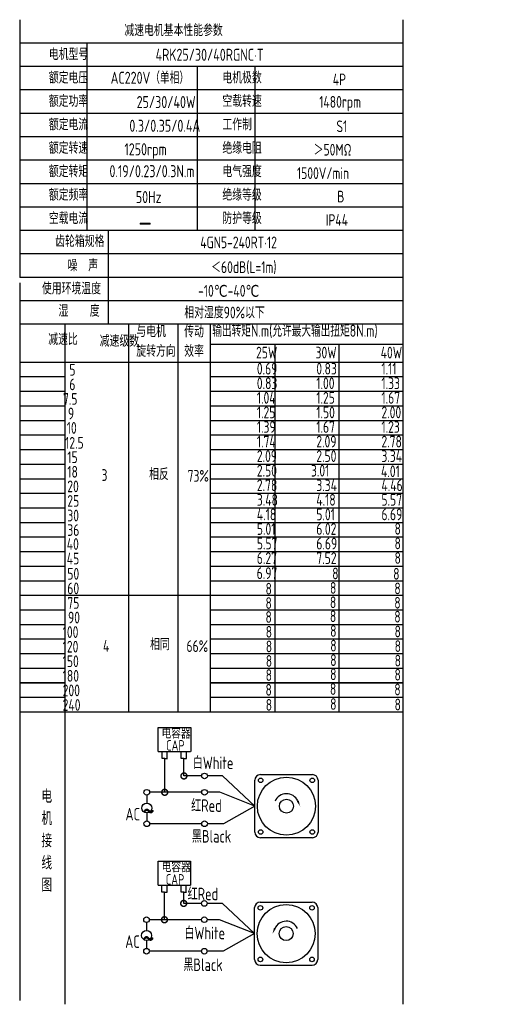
# Model space of a CAD drawing. Header units: inches. Extents: x -753 to 5070, y -3075 to 1581.
# Tile 13 of 178: x 1565 to 1841, y -2334 to -1760. Entities that reach past the tile are written whole.
import ezdxf

# ---------------------------------------------------------------- set-up
doc = ezdxf.new("R2010")
doc.units = ezdxf.units.IN
doc.header["$LTSCALE"] = 10
doc.header["$MEASUREMENT"] = 0
for name, color, linetype in [('1轮廓实线层', 7, 'Continuous'), ('2细线层', 4, 'Continuous'), ('6文字层', 3, 'Continuous'), ('7标注层', 4, 'Continuous')]:
    doc.layers.add(name, color=color, linetype=linetype)
doc.styles.add('PC_TEXTSTYLE', font='isocp.shx', dxfattribs={"width": 0.8, "bigfont": 'HZFS.SHX'})

# ---------------------------------------------------------------- blocks, each defined once
blk = doc.blocks.new('_DotSmall')
at = {"color": 0, "linetype": 'ByBlock', "const_width": 0.5}
blk.add_lwpolyline([(-0.0625, 0, 1), (0.0625, 0, 1)], format="xyb", close=True, dxfattribs=at)

msp = doc.modelspace()

# ---------------------------------------------------------------- linework, layer by layer
at = {"layer": '1轮廓实线层'}
for p, q in [((1564.949, -1759.58), (1564.949, -1909.829)), ((1788.381, -1759.58), (1788.381, -2148.211)), ((1564.949, -1913.043), (1564.949, -2187.074)), ((1564.949, -2148.211), (1564.949, -2331.392)), ((1788.381, -2148.211), (1788.381, -2333.58))]:
    msp.add_line(p, q, dxfattribs=at)
at = {"layer": '1轮廓实线层', "color": 4}
for p, q in [((1676.274, -1948.739), (1788.381, -1948.739)), ((1713.644, -1948.739), (1713.644, -2163.089)), ((1751.014, -1948.739), (1751.014, -2163.089))]:
    msp.add_line(p, q, dxfattribs=at)
at = {"layer": '2细线层'}
for p, q in [((1788.381, -1773.239), (1564.949, -1773.239)), ((1604.087, -1773.239), (1604.087, -1882.511)), ((1788.381, -1786.898), (1564.949, -1786.898)), ((1668.418, -1786.898), (1668.418, -1882.511)), ((1702.109, -1786.898), (1702.109, -1882.511)), ((1788.381, -1800.557), (1564.949, -1800.557)), ((1788.381, -1814.216), (1564.949, -1814.216)), ((1788.381, -1827.875), (1564.949, -1827.875)), ((1788.381, -1841.534), (1564.949, -1841.534)), ((1788.381, -1855.193), (1564.949, -1855.193)), ((1788.381, -1868.852), (1564.949, -1868.852)), ((1788.381, -1882.511), (1564.949, -1882.511)), ((1616.504, -1882.511), (1616.504, -1937.147)), ((1788.381, -1896.17), (1564.949, -1896.17)), ((1788.381, -1909.829), (1564.949, -1909.829)), ((1788.381, -1909.829), (1564.949, -1909.829)), ((1788.381, -1923.488), (1564.949, -1923.488)), ((1788.381, -1923.488), (1564.949, -1923.488)), ((1732.326, -1937.147), (1564.949, -1937.147)), ((1788.381, -1937.147), (1564.949, -1937.147)), ((1591.494, -2163.089), (1591.494, -1937.147)), ((1628.587, -2163.089), (1628.587, -1937.147)), ((1657.433, -2163.089), (1657.433, -1937.147)), ((1676.274, -2163.089), (1676.274, -1937.147)), ((1564.949, -1959.183), (1788.381, -1959.183)), ((1564.949, -1967.679), (1591.494, -1967.679)), ((1676.274, -1967.679), (1788.381, -1967.679)), ((1564.949, -1976.175), (1591.494, -1976.175)), ((1676.274, -1976.175), (1788.381, -1976.175)), ((1564.949, -1984.671), (1591.494, -1984.671)), ((1676.274, -1984.671), (1788.381, -1984.671)), ((1564.949, -1993.167), (1591.494, -1993.167)), ((1676.274, -1993.167), (1788.381, -1993.167)), ((1564.949, -2001.663), (1591.494, -2001.663)), ((1676.274, -2001.663), (1788.381, -2001.663)), ((1564.949, -2010.16), (1591.494, -2010.16)), ((1676.274, -2010.16), (1788.381, -2010.16)), ((1564.949, -2018.656), (1591.494, -2018.656)), ((1676.274, -2018.656), (1788.381, -2018.656)), ((1564.949, -2027.152), (1591.494, -2027.152)), ((1676.274, -2027.152), (1788.381, -2027.152)), ((1564.949, -2035.648), (1591.494, -2035.648)), ((1676.274, -2035.648), (1788.381, -2035.648)), ((1564.949, -2044.144), (1591.494, -2044.144)), ((1676.274, -2044.144), (1788.381, -2044.144)), ((1564.949, -2052.64), (1591.494, -2052.64)), ((1676.274, -2052.64), (1788.381, -2052.64)), ((1564.949, -2061.136), (1591.494, -2061.136)), ((1676.274, -2061.136), (1788.381, -2061.136)), ((1564.949, -2069.632), (1591.494, -2069.632)), ((1676.274, -2069.632), (1788.381, -2069.632)), ((1564.949, -2078.128), (1591.494, -2078.128)), ((1676.274, -2078.128), (1788.381, -2078.128)), ((1564.949, -2086.624), (1591.494, -2086.624)), ((1676.274, -2086.624), (1788.381, -2086.624)), ((1564.949, -2095.12), (1676.274, -2095.12)), ((1676.274, -2095.12), (1788.381, -2095.12)), ((1564.949, -2103.617), (1591.494, -2103.617)), ((1676.274, -2103.617), (1788.381, -2103.617)), ((1564.949, -2112.113), (1591.494, -2112.113)), ((1676.274, -2112.113), (1788.381, -2112.113)), ((1564.949, -2120.609), (1591.494, -2120.609)), ((1676.274, -2120.609), (1788.381, -2120.609)), ((1564.949, -2129.105), (1591.494, -2129.105)), ((1676.274, -2129.105), (1788.381, -2129.105)), ((1564.949, -2137.601), (1591.494, -2137.601)), ((1676.274, -2137.601), (1788.381, -2137.601)), ((1591.494, -2146.097), (1564.949, -2146.097)), ((1564.949, -2146.097), (1591.494, -2146.097)), ((1788.381, -2146.097), (1676.274, -2146.097)), ((1676.274, -2146.097), (1788.381, -2146.097)), ((1564.949, -2154.593), (1591.494, -2154.593)), ((1676.274, -2154.593), (1788.381, -2154.593)), ((1564.949, -2163.089), (1676.274, -2163.089)), ((1564.949, -2163.089), (1676.274, -2163.089)), ((1591.494, -2333.58), (1591.494, -2163.089)), ((1676.274, -2163.089), (1788.381, -2163.089)), ((1645.725, -2186.172), (1645.725, -2172.243)), ((1645.725, -2172.243), (1664.68, -2172.243)), ((1664.68, -2172.243), (1664.68, -2186.172)), ((1645.725, -2186.172), (1664.604, -2186.172)), ((1647.947, -2190.341), (1647.947, -2186.172)), ((1651.009, -2190.341), (1651.009, -2186.172)), ((1659.172, -2190.331), (1659.172, -2186.162)), ((1662.234, -2190.331), (1662.234, -2186.162)), ((1649.522, -2190.341), (1647.947, -2190.341)), ((1649.478, -2190.341), (1651.053, -2190.341)), ((1649.522, -2209.98), (1649.522, -2190.341)), ((1660.747, -2190.331), (1659.172, -2190.331)), ((1660.703, -2190.331), (1662.278, -2190.331)), ((1660.747, -2200.459), (1660.747, -2190.29)), ((1671.112, -2200.459), (1660.747, -2200.459)), ((1683.283, -2200.459), (1674.393, -2200.459)), ((1702.103, -2218.066), (1683.283, -2200.459)), ((1671.12, -2209.98), (1649.522, -2209.98)), ((1702.103, -2218.066), (1683.853, -2228.318)), ((1671.112, -2228.318), (1640.762, -2228.318)), ((1683.853, -2228.318), (1674.393, -2228.318)), ((1645.615, -2264.028), (1645.615, -2250.099)), ((1645.615, -2250.099), (1664.571, -2250.099)), ((1664.571, -2250.099), (1664.571, -2264.028)), ((1645.615, -2264.028), (1664.495, -2264.028)), ((1647.838, -2268.197), (1647.838, -2264.028)), ((1650.899, -2268.197), (1650.899, -2264.028)), ((1659.063, -2268.187), (1659.063, -2264.018)), ((1662.124, -2268.187), (1662.124, -2264.018)), ((1649.413, -2268.197), (1647.838, -2268.197)), ((1649.368, -2284.28), (1649.368, -2268.197)), ((1649.368, -2268.197), (1650.944, -2268.197)), ((1660.638, -2268.187), (1659.063, -2268.187)), ((1660.593, -2268.187), (1662.169, -2268.187)), ((1660.593, -2274.76), (1660.593, -2268.195)), ((1670.959, -2274.76), (1660.593, -2274.76)), ((1683.129, -2274.76), (1674.239, -2274.76)), ((1701.949, -2292.367), (1683.129, -2274.76)), ((1670.966, -2284.28), (1649.368, -2284.28)), ((1701.949, -2292.367), (1683.699, -2302.619)), ((1670.959, -2302.619), (1640.608, -2302.619)), ((1683.699, -2302.619), (1674.239, -2302.619)), ((1705.222, -2310.778), (1735.498, -2310.778))]:
    msp.add_line(p, q, dxfattribs=at)
at = {"layer": '2细线层', "color": 4}
for p, q in [((1702.103, -2233.204), (1702.103, -2202.928)), ((1705.376, -2199.655), (1735.652, -2199.655)), ((1738.925, -2202.928), (1738.925, -2233.204)), ((1735.652, -2236.477), (1705.376, -2236.477)), ((1706.717, -2236.477), (1705.376, -2236.477)), ((1701.949, -2307.504), (1701.949, -2277.229)), ((1705.222, -2273.956), (1735.498, -2273.956)), ((1738.771, -2277.229), (1738.771, -2307.504))]:
    msp.add_line(p, q, dxfattribs=at)
at = {"layer": '2细线层'}
for points in [[(1727.08, -2215.004, 0, 0, 0), (1727.08, -2215.004, 1.227, 0, 0), (1728.549, -2218.156, 0, 0, 0)], [(1713.794, -2289.305, 0, 0, 0), (1713.794, -2289.305, 1.227, 0, 0), (1712.325, -2292.456, 0, 0, 0)]]:
    msp.add_lwpolyline(points, format="xyseb", dxfattribs=at)
for centre in [(1672.753, -2200.459), (1639.05, -2209.98), (1672.76, -2209.98), (1639.077, -2228.318), (1672.753, -2228.318), (1672.599, -2274.76), (1638.897, -2284.28), (1672.606, -2284.28), (1638.924, -2302.619), (1672.599, -2302.619)]:
    msp.add_circle(centre, 1.64, dxfattribs=at)
at = {"layer": '2细线层', "color": 4}
for centre, radius in [((1720.514, -2218.066), 16.944), ((1705.47, -2203.023), 1.33), ((1735.558, -2203.023), 1.33), ((1720.514, -2218.066), 4.091), ((1705.47, -2233.11), 1.33), ((1735.558, -2233.11), 1.33), ((1720.36, -2292.367), 16.944), ((1705.317, -2277.323), 1.33), ((1735.404, -2277.323), 1.33), ((1720.36, -2292.367), 4.091), ((1705.317, -2307.41), 1.33), ((1735.404, -2307.41), 1.33)]:
    msp.add_circle(centre, radius, dxfattribs=at)
for centre, start, end in [((1705.376, -2202.928), 90, 180), ((1735.652, -2202.928), 0, 90), ((1705.376, -2233.204), 180, 270), ((1735.652, -2233.204), 270, 0), ((1705.222, -2277.229), 90, 180), ((1735.498, -2277.229), 0, 90), ((1705.222, -2307.504), 180, 270), ((1735.498, -2307.504), 270, 0)]:
    msp.add_arc(centre, 3.273, start, end, dxfattribs=at)
at = {"layer": '2细线层'}
for centre in [(1720.514, -2218.066), (1720.36, -2292.367)]:
    msp.add_arc(centre, 7.245, 25, 156.223514, dxfattribs=at)
at = {"layer": '7标注层'}
for p, q in [((1639.068, -2211.62), (1639.071, -2216.263)), ((1649.522, -2209.98), (1640.69, -2209.98)), ((1681.598, -2209.98), (1674.4, -2209.98)), ((1702.103, -2218.066), (1681.598, -2209.98)), ((1639.074, -2222.034), (1639.077, -2226.678)), ((1649.368, -2284.28), (1640.537, -2284.28)), ((1681.445, -2284.28), (1674.247, -2284.28)), ((1701.949, -2292.367), (1681.445, -2284.28)), ((1638.914, -2285.92), (1638.917, -2290.564)), ((1638.921, -2296.335), (1638.924, -2300.979))]:
    msp.add_line(p, q, dxfattribs=at)
for centre in [(1639.073, -2219.149), (1638.919, -2293.449)]:
    msp.add_circle(centre, 2.886, dxfattribs=at)

# ---------------------------------------------------------------- block references
at = {"layer": '2细线层'}
for p, xscale, yscale, zscale, rotation in [((1660.747, -2200.459), 6.91248740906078, 6.91248740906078, 6.91248740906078, 0.0552960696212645), ((1649.522, -2209.98), 6.91248740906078, 6.91248740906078, 6.91248740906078, 0.0552960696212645), ((1660.593, -2274.76), 6.912487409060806, 6.912487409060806, 6.912487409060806, 0.05529606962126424), ((1649.368, -2284.28), 6.912487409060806, 6.912487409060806, 6.912487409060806, 0.05529606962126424)]:
    msp.add_blockref('_DotSmall', p, dxfattribs=dict(at, xscale=xscale, yscale=yscale, zscale=zscale, rotation=rotation))

# ---------------------------------------------------------------- texts
at = {"layer": '6文字层', "style": 'PC_TEXTSTYLE'}
for s, insert, char_height, width, attachment_point in [('{\\C3;减速电机基本性能参数}', (1625.986, -1762.338), 6.82948, 79.68493, 1), ('{\\C3;         电机型号 }', (1553.849, -1776.293), 6.82948, 79.68493, 1), ('\\pi5.6313;{\\C3;      4RK25/30/40RGNC·T}', (1619.254, -1776.508), 7.04396, 97.70874, 1), ('{\\C3;         额定电压}', (1553.849, -1789.952), 6.82948, 79.68493, 1), ('{\\C3;       AC220V（单相）}', (1595.453, -1789.922), 7.04396, 82.18743, 1), ('{\\C3;         电机极数}', (1655.047, -1789.952), 6.82948, 79.68493, 1), ('{\\C3;         4P}', (1719.411, -1791), 6.82948, 79.68493, 1), ('{\\C3;         额定功率}', (1553.849, -1803.611), 6.82948, 79.68493, 1), ('{\\C3;              25/30/40W}', (1588.069, -1804.083), 7.04396, 82.18743, 1), ('{\\C3;         空载转速}', (1655.047, -1803.611), 6.82948, 79.68493, 1), ('{\\C3;          1480rpm}', (1708.394, -1804.066), 6.82948, 79.68493, 1), ('{\\C3;         额定电流}', (1553.849, -1817.27), 6.82948, 79.68493, 1), ('{\\C3;              0.3/0.35/0.4A}', (1583.818, -1817.899), 7.04396, 82.18743, 1), ('{\\C3;         工作制}', (1655.047, -1817.27), 6.82948, 79.68493, 1), ('{\\C3;           S1}', (1715.295, -1818.318), 6.82948, 79.68493, 1), ('{\\C3;         额定转速}', (1553.849, -1830.929), 6.82948, 79.68493, 1), ('{\\C3;         绝缘电阻}', (1655.047, -1830.929), 6.82948, 79.68493, 1), ('{\\C3;       1250rpm}', (1603.501, -1831.608), 7.04396, 82.18743, 1), ('{\\C3;       ＞50MΩ}', (1714.523, -1831.977), 6.82948, 79.68493, 1), ('{\\C3;         额定转矩}', (1553.849, -1844.588), 6.82948, 79.68493, 1), ('{\\C3;       0.19/0.23/0.3N.m}', (1594.754, -1844.383), 7.04396, 82.18743, 1), ('{\\C3;         电气强度}', (1655.047, -1844.588), 6.82948, 79.68493, 1), ('{\\C3;  1500V/min}', (1720.391, -1845.636), 6.82948, 79.68493, 1), ('{\\C3;         额定频率}', (1553.849, -1858.247), 6.82948, 79.68493, 1), ('{\\C3;        50Hz}', (1606.913, -1859.473), 7.04396, 82.18743, 1), ('{\\C3;         绝缘等级}', (1655.047, -1858.247), 6.82948, 79.68493, 1), ('{\\C3;          B}', (1718.896, -1859.295), 6.82948, 79.68493, 1), ('{\\C3;         空载电流}', (1553.849, -1871.906), 6.82948, 79.68493, 1), ('{\\C3;         防护等级}', (1655.047, -1871.906), 6.82948, 79.68493, 1), ('{\\C3;         IP44}', (1715.295, -1872.954), 6.82948, 79.68493, 1), ('{\\C3;        \\H1.6708x;—}', (1609.31, -1871.598), 6.82948, 79.68493, 1), ('{\\C3;              齿轮箱规格}', (1541.94, -1885.321), 6.82948, 79.68493, 1), ('{\\C3;             4GN5-240RT·12}', (1629.641, -1885.996), 6.82948, 96.79625, 1), ('{\\C3;              噪  声}', (1549.225, -1899.404), 6.82948, 79.68493, 1), ('{\\C3;              ＜60dB(L=1m)}', (1632.9, -1900.448), 6.82948, 79.68493, 1), ('{\\C3;       使用环境温度}', (1556.09, -1912.883), 6.82948, 79.68493, 1), ('{\\C3;       -10℃-40℃}', (1647.12, -1914.24), 6.82948, 79.68493, 1), ('{\\C3;           湿    度}', (1553.218, -1925.891), 6.82948, 79.68493, 1), ('{\\C3;      相对湿度90%以下}', (1642.232, -1926.864), 6.82948, 79.68493, 1), ('{\\C3;与电机\\P旋转方向}', (1632.967, -1937.89), 6.8295, 79.68493, 1), ('{\\C3;传动\\P效率}', (1660.92, -1937.961), 6.8295, 79.68493, 1), ('{\\C3;输出转矩N.m(允许最大输出扭矩8N.m)}', (1677.266, -1937.395), 7.04396, 122.53347, 1), ('{\\C3;              减速比}', (1537.877, -1942.451), 6.82948, 79.68493, 1), ('{\\C3;              减速级数}', (1567.901, -1943.442), 6.82948, 79.68493, 1), ('{\\C3;                25W}', (1652.823, -1950.234), 6.82948, 79.68493, 1), ('{\\C3;                30W}', (1687.502, -1950.234), 6.82948, 79.68493, 1), ('{\\C3;                40W}', (1725.478, -1950.234), 6.82948, 79.68493, 1), ('{\\C3;                   5}', (1534.568, -1960.256), 6.82948, 79.68493, 1), ('{\\C3;                0.69}', (1653.268, -1959.615), 6.82948, 79.68493, 1), ('{\\C3;                0.83}', (1687.947, -1959.615), 6.82948, 79.68493, 1), ('{\\C3;                1.11}', (1725.923, -1959.615), 6.82948, 79.68493, 1), ('{\\C3;                   6}', (1534.568, -1968.752), 6.82948, 79.68493, 1), ('{\\C3;                0.83}', (1653.268, -1968.112), 6.82948, 79.68493, 1), ('{\\C3;                1.00}', (1687.947, -1968.112), 6.82948, 79.68493, 1), ('{\\C3;                1.33}', (1725.923, -1968.112), 6.82948, 79.68493, 1), ('{\\C3;                  7.5}', (1533.969, -1977.248), 6.82948, 79.68493, 1), ('{\\C3;                1.04}', (1653.268, -1976.608), 6.82948, 79.68493, 1), ('{\\C3;                1.25}', (1687.947, -1976.608), 6.82948, 79.68493, 1), ('{\\C3;                1.67}', (1725.923, -1976.608), 6.82948, 79.68493, 1), ('{\\C3;                  9}', (1536.846, -1985.745), 6.82948, 79.68493, 1), ('{\\C3;                1.25}', (1653.268, -1985.104), 6.82948, 79.68493, 1), ('{\\C3;                1.50}', (1687.947, -1985.104), 6.82948, 79.68493, 1), ('{\\C3;                2.00}', (1725.923, -1985.104), 6.82948, 79.68493, 1), ('{\\C3;                   10}', (1533.049, -1994.138), 6.82948, 79.68493, 1), ('{\\C3;                1.39}', (1653.268, -1993.6), 6.82948, 79.68493, 1), ('{\\C3;                1.67}', (1687.947, -1993.6), 6.82948, 79.68493, 1), ('{\\C3;                1.23}', (1725.923, -1993.6), 6.82948, 79.68493, 1), ('{\\C3;                   12.5}', (1532.099, -2002.843), 6.82948, 79.68493, 1), ('{\\C3;                1.74}', (1653.268, -2002.096), 6.82948, 79.68493, 1), ('{\\C3;                2.09}', (1687.947, -2002.096), 6.82948, 79.68493, 1), ('{\\C3;                2.78}', (1725.923, -2002.096), 6.82948, 79.68493, 1), ('{\\C3;                   15}', (1533.37, -2011.233), 6.82948, 79.68493, 1), ('{\\C3;                2.09}', (1653.268, -2010.592), 6.82948, 79.68493, 1), ('{\\C3;                2.50}', (1687.947, -2010.592), 6.82948, 79.68493, 1), ('{\\C3;                3.34}', (1725.923, -2010.592), 6.82948, 79.68493, 1), ('{\\C3;                   18}', (1533.37, -2019.729), 6.82948, 79.68493, 1), ('{\\C3;     相反}', (1624.791, -2021.147), 6.82948, 79.68493, 1), ('{\\C3;                2.50}', (1653.268, -2019.088), 6.82948, 79.68493, 1), ('{\\C3;               3.01}', (1687.947, -2019.088), 6.82948, 79.68493, 1), ('{\\C3;               4.01}', (1728.801, -2019.433), 6.82948, 79.68493, 1), ('{\\C3;     3}', (1597.055, -2021.632), 6.82948, 79.68493, 1), ('{\\C3;  73%}', (1656.622, -2022.1), 6.82948, 79.68493, 1), ('{\\C3;                   20}', (1533.37, -2028.225), 6.82948, 79.68493, 1), ('{\\C3;                2.78}', (1653.268, -2027.584), 6.82948, 79.68493, 1), ('{\\C3;                3.34}', (1687.947, -2027.584), 6.82948, 79.68493, 1), ('{\\C3;                4.46}', (1725.923, -2027.584), 6.82948, 79.68493, 1), ('{\\C3;                   25}', (1533.37, -2036.721), 6.82948, 79.68493, 1), ('{\\C3;                3.48}', (1653.268, -2036.08), 6.82948, 79.68493, 1), ('{\\C3;                4.18}', (1687.947, -2036.08), 6.82948, 79.68493, 1), ('{\\C3;                5.57}', (1725.923, -2036.08), 6.82948, 79.68493, 1), ('{\\C3;                   30}', (1533.37, -2045.217), 6.82948, 79.68493, 1), ('{\\C3;                4.18}', (1653.268, -2044.576), 6.82948, 79.68493, 1), ('{\\C3;                5.01}', (1687.947, -2044.576), 6.82948, 79.68493, 1), ('{\\C3;                6.69}', (1725.923, -2044.576), 6.82948, 79.68493, 1), ('{\\C3;                   36}', (1533.37, -2053.713), 6.82948, 79.68493, 1), ('{\\C3;                5.01}', (1653.268, -2053.072), 6.82948, 79.68493, 1), ('{\\C3;                6.02}', (1687.947, -2053.072), 6.82948, 79.68493, 1), ('{\\C3;                8}', (1733.568, -2052.973), 6.82948, 79.68493, 1), ('{\\C3;                   40}', (1533.057, -2061.831), 6.82948, 79.68493, 1), ('{\\C3;                5.57}', (1653.268, -2061.569), 6.82948, 79.68493, 1), ('{\\C3;                6.69}', (1687.947, -2061.569), 6.82948, 79.68493, 1), ('{\\C3;                8}', (1733.568, -2061.469), 6.82948, 79.68493, 1), ('{\\C3;                   45}', (1533.057, -2070.327), 6.82948, 79.68493, 1), ('{\\C3;                6.27}', (1653.268, -2070.065), 6.82948, 79.68493, 1), ('{\\C3;                7.52}', (1687.947, -2070.065), 6.82948, 79.68493, 1), ('{\\C3;                8}', (1733.568, -2069.965), 6.82948, 79.68493, 1), ('{\\C3;                   50}', (1533.37, -2079.202), 6.82948, 79.68493, 1), ('{\\C3;                6.97}', (1653.19, -2078.822), 6.82948, 79.68493, 1), ('{\\C3;                  8}', (1690.975, -2078.995), 6.82948, 79.68493, 1), ('{\\C3;               8}', (1735.901, -2079.193), 6.82948, 79.68493, 1), ('{\\C3;                   60}', (1533.37, -2087.698), 6.82948, 79.68493, 1), ('{\\C3;                8}', (1658.341, -2087.882), 6.82948, 79.68493, 1), ('{\\C3;                8}', (1695.909, -2087.419), 6.82948, 79.68493, 1), ('{\\C3;                8}', (1733.465, -2087.696), 6.82948, 79.68493, 1), ('{\\C3;                   75}', (1533.37, -2096.194), 6.82948, 79.68493, 1), ('{\\C3;                8}', (1658.305, -2096.258), 6.82948, 79.68493, 1), ('{\\C3;                8}', (1695.873, -2095.794), 6.82948, 79.68493, 1), ('{\\C3;                8}', (1733.43, -2096.071), 6.82948, 79.68493, 1), ('{\\C3;                   90}', (1533.791, -2104.69), 6.82948, 79.68493, 1), ('{\\C3;                8}', (1658.298, -2104.392), 6.82948, 79.68493, 1), ('{\\C3;                8}', (1695.866, -2103.929), 6.82948, 79.68493, 1), ('{\\C3;                8}', (1733.423, -2104.206), 6.82948, 79.68493, 1), ('{\\C3;                  100}', (1533.791, -2113.186), 6.82948, 79.68493, 1), ('{\\C3;                8}', (1658.452, -2113), 6.82948, 79.68493, 1), ('{\\C3;                8}', (1696.02, -2112.537), 6.82948, 79.68493, 1), ('{\\C3;                8}', (1733.577, -2112.814), 6.82948, 79.68493, 1), ('{\\C3;                  120}', (1533.791, -2121.682), 6.82948, 79.68493, 1), ('{\\C3;     4}', (1597.907, -2121.219), 6.82948, 79.68493, 1), ('{\\C3;     相同}', (1625.364, -2120.305), 6.82948, 79.68493, 1), ('{\\C3;   66%}', (1652.845, -2121.365), 6.82948, 79.68493, 1), ('{\\C3;                8}', (1658.5, -2121.539), 6.82948, 79.68493, 1), ('{\\C3;                8}', (1696.068, -2121.075), 6.82948, 79.68493, 1), ('{\\C3;                8}', (1733.624, -2121.352), 6.82948, 79.68493, 1), ('{\\C3;                8}', (1696.06, -2129.538), 6.82948, 79.68493, 1), ('{\\C3;                  150}', (1533.791, -2130.178), 6.82948, 79.68493, 1), ('{\\C3;                8}', (1658.492, -2130.001), 6.82948, 79.68493, 1), ('{\\C3;                8}', (1733.617, -2129.815), 6.82948, 79.68493, 1), ('{\\C3;                  180}', (1533.791, -2138.674), 6.82948, 79.68493, 1), ('{\\C3;                8}', (1658.423, -2138.219), 6.82948, 79.68493, 1), ('{\\C3;                8}', (1695.991, -2137.755), 6.82948, 79.68493, 1), ('{\\C3;                8}', (1733.548, -2138.032), 6.82948, 79.68493, 1), ('{\\C3;                8}', (1658.31, -2146.833), 6.82948, 79.68493, 1), ('{\\C3;                8}', (1695.878, -2146.369), 6.82948, 79.68493, 1), ('{\\C3;                8}', (1733.434, -2146.646), 6.82948, 79.68493, 1), ('{\\C3;                  200}', (1533.791, -2147.17), 6.82948, 79.68493, 1), ('{\\C3;                  240}', (1533.791, -2155.666), 6.82948, 79.68493, 1), ('{\\C3;                8}', (1658.454, -2155.58), 6.82948, 79.68493, 1), ('{\\C3;                8}', (1696.022, -2155.116), 6.82948, 79.68493, 1), ('{\\C3;                8}', (1733.578, -2155.394), 6.82948, 79.68493, 1), ('\\pi0.80037;电容器', (1646.878, -2172.531), 6.13829, 33.00432, 1), ('\\pi4.169;CAP', (1646.191, -2179.574), 6.13829, 18.87916, 1), ('白White', (1665.899, -2189.156), 7.2923, 25.12708, 1), ('{\\C3;     电\\P     机\\P     接\\P     线\\P     图}', (1571.882, -2208.447), 7.76078, 152.88902, 2), ('\\pi0.16814;红Red', (1664.779, -2214.083), 7.29229, 18.6503, 1), ('\\pi0.14995;~', (1636.466, -2213.911), 14.74664, 5.01882, 1), ('\\pi2.7676;AC', (1623.866, -2219.096), 7.29229, 13.11912, 1), ('黑Black', (1665.378, -2232.018), 7.2923, 26.13843, 1), ('\\pi0.80037;电容器', (1646.951, -2250.42), 6.13829, 28.40454, 1), ('\\pi4.169;CAP', (1645.98, -2257.701), 6.13829, 18.87916, 1), ('\\pi0.16814;红Red', (1662.713, -2265.603), 7.29229, 18.6503, 1), ('白White', (1661.025, -2288.374), 7.2923, 28.24323, 1), ('\\pi0.14995;~', (1636.313, -2288.211), 14.74664, 5.01882, 1), ('\\pi2.7676;AC', (1623.712, -2293.396), 7.29229, 13.11912, 1), ('黑Black', (1660.398, -2306.876), 7.2923, 27.39052, 1)]:
    msp.add_mtext(s, dxfattribs=dict(at, insert=insert, char_height=char_height, width=width, attachment_point=attachment_point))

doc.saveas('drawing.dxf')
